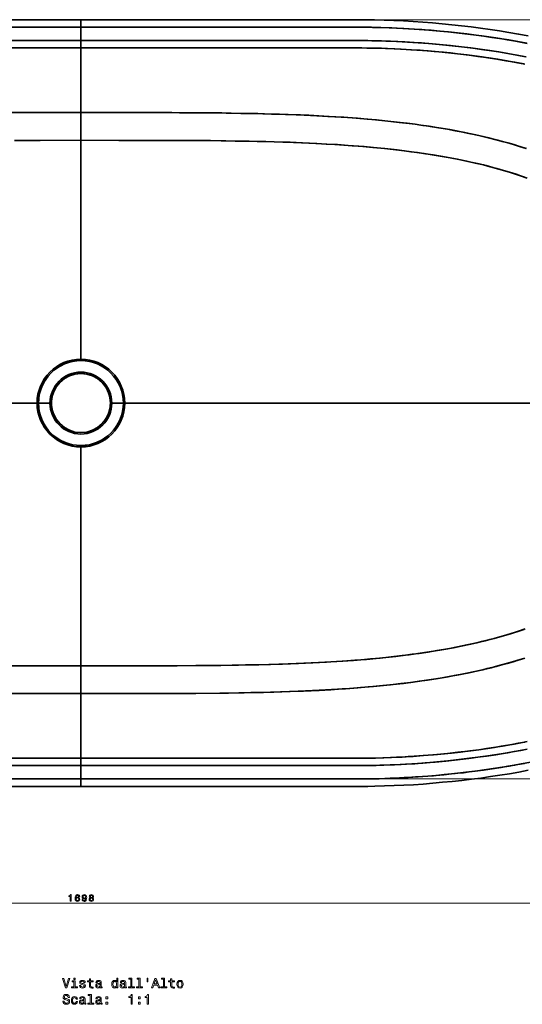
# Model space of a CAD drawing. Extents: x -255 to 3353, y -221 to 2110.
# Tile 2 of 5: x 529 to 1066, y -221 to 830. Entities that reach past the tile are written whole.
import ezdxf

# ---------------------------------------------------------------- set-up
doc = ezdxf.new("R2010")
doc.units = 0

msp = doc.modelspace()

# ---------------------------------------------------------------- linework, layer by layer
at = {"color": 7, "lineweight": 35, "ltscale": 0.2}
for p, q in [((594.5, 821.5), (594.5, 829.5)), ((594.5, 821.5), (594.5, 829.5)), ((594.5, 19.5), (594.5, 11.5)), ((594.5, 19.5), (594.5, 11.5))]:
    msp.add_line(p, q, dxfattribs=at)
at = {"color": 7, "lineweight": 35, "ltscale": 0.354337}
for p, q in [((594.5, 821.5), (594.5, 807.3)), ((594.5, 807.3), (594.5, 821.5))]:
    msp.add_line(p, q, dxfattribs=at)
at = {"color": 8, "lineweight": 13}
for p, q in [((596.5, 829.5), (1602.1, 829.5)), ((596.5, 19.5), (1602.1, 19.5)), ((-254.5, -113), (1443.5, -113))]:
    msp.add_line(p, q, dxfattribs=at)
at = {"color": 7, "lineweight": 35, "ltscale": 0.197566}
for p, q in [((594.5, 799.4), (594.5, 807.3)), ((594.5, 799.4), (594.5, 807.3)), ((594.5, 41.6), (594.5, 33.7)), ((594.5, 41.6), (594.5, 33.7))]:
    msp.add_line(p, q, dxfattribs=at)
at = {"color": 7, "lineweight": 35}
for p, q in [((594.5, 799.4), (594.5, 730.5)), ((594.5, 799.4), (594.5, 730.5)), ((594.5, 700.9), (594.5, 730.5)), ((594.5, 700.9), (594.5, 730.5)), ((594.5, 700.9), (594.5, 467.3)), ((594.5, 467.3), (594.5, 700.9)), ((547.7, 420.5), (-53.6, 420.5)), ((-53.6, 420.5), (547.7, 420.5)), ((641.3, 420.5), (1242.6, 420.5)), ((1242.6, 420.5), (641.3, 420.5)), ((594.5, 140.1), (594.5, 373.7)), ((594.5, 373.7), (594.5, 140.1)), ((594.5, 140.1), (594.5, 110.5)), ((594.5, 140.1), (594.5, 110.5)), ((594.5, 41.6), (594.5, 110.5)), ((594.5, 41.6), (594.5, 110.5))]:
    msp.add_line(p, q, dxfattribs=at)
at = {"color": 7, "lineweight": 35, "ltscale": 0.0375}
for p, q in [((594.5, 465.8), (594.5, 467.3)), ((594.5, 465.8), (594.5, 467.3)), ((549.2, 420.5), (547.7, 420.5)), ((549.2, 420.5), (547.7, 420.5)), ((563, 420.5), (561.5, 420.5)), ((563, 420.5), (561.5, 420.5)), ((626, 420.5), (627.5, 420.5)), ((626, 420.5), (627.5, 420.5)), ((639.8, 420.5), (641.3, 420.5)), ((639.8, 420.5), (641.3, 420.5)), ((594.5, 375.2), (594.5, 373.7)), ((594.5, 375.2), (594.5, 373.7))]:
    msp.add_line(p, q, dxfattribs=at)
at = {"color": 7, "lineweight": 35, "ltscale": 0.306699}
for p, q in [((561.5, 420.5), (549.2, 420.5)), ((561.5, 420.5), (549.2, 420.5)), ((627.5, 420.5), (639.8, 420.5)), ((627.5, 420.5), (639.8, 420.5))]:
    msp.add_line(p, q, dxfattribs=at)
at = {"color": 7, "lineweight": 35, "ltscale": 0.354336}
for p, q in [((594.5, 19.5), (594.5, 33.7)), ((594.5, 33.7), (594.5, 19.5))]:
    msp.add_line(p, q, dxfattribs=at)
at = {"color": 7, "lineweight": 35}
for points in [[(320.9, 821.5), (591.8, 821.5), (594.5, 821.5)], [(594.5, 821.5), (321.1, 821.5)], [(594.5, 829.5), (385.2, 829.5)], [(1071.7, 812.3), (1061.6, 814.2), (1051.4, 815.9), (1041.3, 817.6), (1031.2, 819.1), (1021.1, 820.5), (1010.9, 821.8), (1000.7, 823.1), (990.4, 824.2), (980.1, 825.2), (969.8, 826.1), (959.5, 826.9), (949.2, 827.6), (938.9, 828.2), (928.6, 828.7), (918.1, 829), (907.7, 829.3), (900.5, 829.4), (895.8, 829.5), (886.3, 829.5), (879, 829.5), (864.3, 829.5), (843.8, 829.5), (782.6, 829.5), (594.5, 829.5)], [(594.5, 821.5), (866.6, 821.5), (884.3, 821.5), (896, 821.5), (905.8, 821.3), (914.8, 821.1), (926.5, 820.7), (938.2, 820.2), (950.3, 819.5), (960.7, 818.8), (968.3, 818.2), (977.6, 817.4), (987, 816.5), (996.4, 815.5), (1006.4, 814.3), (1016.5, 813.1), (1024.7, 811.9), (1033, 810.7), (1041.3, 809.5), (1051.2, 807.9), (1060.8, 806.2), (1070.3, 804.4)], [(1070.8, 804.3), (1063.7, 805.7), (1056.5, 806.9), (1049.3, 808.2), (1042, 809.4), (1034.7, 810.5), (1022.6, 812.2), (1010.4, 813.8), (998.3, 815.3), (986, 816.6), (973.8, 817.7), (966, 818.4), (958.3, 819), (950.6, 819.5), (939, 820.2), (931.2, 820.5), (923.6, 820.8), (912.2, 821.2), (904.7, 821.4), (897, 821.5), (889.4, 821.5), (877.2, 821.5), (826.4, 821.5), (594.5, 821.5)], [(328.4, 799.4), (549.6, 799.4), (594.5, 799.4)], [(353.2, 807.3), (556.3, 807.3), (594.5, 807.3)], [(594.5, 799.4), (591.9, 799.4), (363.2, 799.4)], [(453.1, 807.3), (594.5, 807.3)], [(594.5, 807.3), (803.4, 807.3), (869.9, 807.3), (885.6, 807.3), (894.8, 807.3), (900.9, 807.2), (912.1, 807), (915.3, 806.9), (925, 806.5), (932.6, 806.2), (940.2, 805.8), (950.3, 805.2), (957.9, 804.7), (965.4, 804.1), (972.9, 803.5), (980.4, 802.8), (990.7, 801.7), (1000.7, 800.6), (1010.7, 799.4), (1020.7, 798), (1030.8, 796.6), (1040.4, 795.1), (1050.1, 793.5), (1059.7, 791.8), (1069.2, 790)], [(594.5, 807.3), (807.1, 807.3), (867.8, 807.3), (886.7, 807.3), (897.6, 807.2), (905, 807.1), (912.4, 807), (919.9, 806.7), (931.5, 806.3), (943, 805.7), (954.5, 804.9), (965.9, 804.1), (973.6, 803.4), (981.3, 802.7), (988.9, 801.9), (1000.9, 800.6), (1012.8, 799.1), (1024.7, 797.5), (1030.2, 796.7), (1040.1, 795.1), (1050, 793.5), (1059.9, 791.7), (1069.7, 789.9)], [(594.5, 799.4), (836.5, 799.4), (869.9, 799.4), (885.6, 799.4), (894.5, 799.4), (901.7, 799.3), (908.8, 799.2), (915.2, 799), (921.6, 798.8), (929, 798.5), (936.4, 798.1), (946.5, 797.5), (956.6, 796.9), (964, 796.3), (971.4, 795.7), (981.6, 794.7), (989.1, 794), (996.6, 793.1), (1006.7, 791.9), (1014.7, 790.9), (1022.7, 789.8), (1029, 788.9), (1038.6, 787.4), (1048.2, 785.8), (1057.8, 784.1), (1067.3, 782.3)], [(1068.4, 782.1), (1058.8, 784), (1049.2, 785.7), (1039.5, 787.3), (1029.8, 788.8), (1018.1, 790.4), (1008.8, 791.7), (999.5, 792.8), (990.2, 793.9), (980.1, 794.9), (972.6, 795.6), (965, 796.2), (953.2, 797.1), (941.5, 797.8), (929.7, 798.4), (919.5, 798.9), (909.5, 799.1), (899.6, 799.3), (893.5, 799.4), (884, 799.4), (852, 799.4), (607.7, 799.4), (594.5, 799.4)], [(517.4, 730.4), (561.4, 730.5), (594.5, 730.5)], [(594.5, 730.5), (556.1, 730.5), (522.9, 730.4)], [(1070, 692), (1065.1, 693.5), (1058.3, 695.7), (1051.5, 697.7), (1044.6, 699.6), (1036.2, 701.8), (1027.7, 703.9), (1019.2, 705.9), (1010.7, 707.8), (1002.4, 709.5), (994.1, 711.1), (985.8, 712.6), (976.1, 714.2), (966.2, 715.8), (959.6, 716.7), (951.2, 717.9), (942.7, 719), (935.3, 719.9), (928.7, 720.6), (922.1, 721.4), (908.8, 722.7), (900.6, 723.4), (892.3, 724.1), (884.1, 724.7), (875.1, 725.4), (866.5, 725.9), (858, 726.4), (846.3, 727.1), (832.8, 727.7), (815.6, 728.4), (806.6, 728.6), (788.6, 729.1), (767.1, 729.6), (749.5, 729.9), (731.8, 730.1), (708.2, 730.3), (699.7, 730.3), (672.9, 730.4), (637.4, 730.5), (594.5, 730.5)], [(594.5, 730.5), (638.2, 730.5), (674.5, 730.4), (691.6, 730.4), (708.9, 730.3), (724.7, 730.2), (745, 730), (765.1, 729.6), (783.2, 729.3), (798, 728.9), (812.8, 728.4), (829, 727.9), (837.9, 727.5), (853.9, 726.7), (865.7, 726), (878.9, 725.1), (889.6, 724.3), (900.2, 723.5), (909.9, 722.6), (922.1, 721.4), (934.3, 720), (944.9, 718.7), (951.2, 717.9), (957.4, 717), (963.4, 716.2), (969.3, 715.3), (978.9, 713.8), (988.1, 712.2), (997.3, 710.5), (1006.6, 708.6), (1015.9, 706.6), (1025.1, 704.5), (1029.9, 703.4), (1034.8, 702.2), (1039.4, 701), (1044.1, 699.7), (1050.3, 698), (1056.6, 696.2), (1062.8, 694.3), (1069.6, 692.1)], [(594.5, 700.9), (540.6, 700.8), (523.6, 700.8)], [(594.5, 700.9), (551.1, 700.8), (526.4, 700.8)], [(1070.8, 660.6), (1063.8, 663), (1059.1, 664.6), (1054.3, 666.1), (1049.4, 667.6), (1044.4, 669.1), (1039.3, 670.5), (1034.1, 671.9), (1026.9, 673.8), (1019.6, 675.6), (1012.3, 677.3), (1004.4, 679), (996.5, 680.6), (988.6, 682.1), (978.5, 683.9), (970.5, 685.2), (962.2, 686.5), (953.8, 687.8), (946.8, 688.7), (939.8, 689.6), (930.5, 690.7), (918.7, 692), (906.8, 693.2), (897, 694.1), (883.9, 695.1), (875.2, 695.8), (865.7, 696.4), (856.3, 696.9), (846.2, 697.5), (831, 698.2), (817.8, 698.7), (800.9, 699.2), (782.6, 699.7), (765.6, 700), (749.3, 700.3), (732.9, 700.5), (708.2, 700.7), (677.8, 700.8), (644.3, 700.8), (594.5, 700.9)], [(1068, 661.6), (1060.6, 664.1), (1053.1, 666.5), (1045.6, 668.8), (1038.5, 670.8), (1031.3, 672.7), (1024.1, 674.5), (1015.3, 676.6), (1006.5, 678.5), (997.7, 680.4), (988.8, 682.1), (980, 683.7), (971.7, 685.1), (961, 686.7), (950.3, 688.2), (939.6, 689.6), (932, 690.6), (925.5, 691.3), (919, 692), (906, 693.3), (895.5, 694.2), (891.2, 694.6), (879.8, 695.4), (868.4, 696.2), (857, 696.9), (845.1, 697.5), (829.9, 698.2), (813, 698.8), (809.9, 698.9), (792, 699.4), (774.2, 699.8), (759.3, 700.1), (744.3, 700.3), (718.5, 700.6), (689, 700.8), (665.3, 700.8), (634.9, 700.8), (594.5, 700.9)], [(594.5, 140.1), (637.9, 140.2), (662.6, 140.2), (695.1, 140.3), (718.8, 140.4), (733.5, 140.5), (756.1, 140.8), (770.3, 141.1), (784.4, 141.4), (797, 141.7), (809.7, 142.1), (826.8, 142.7), (842, 143.3), (856.7, 144.1), (861.4, 144.4), (873.4, 145.1), (885.4, 146), (897.3, 146.9), (903.6, 147.5), (913.9, 148.5), (925.7, 149.7), (937.4, 151.1), (944.8, 152), (954.2, 153.3), (963.6, 154.7), (973, 156.2), (979.6, 157.3), (986.1, 158.4), (996.3, 160.4), (1001.4, 161.4), (1006.5, 162.5), (1011.6, 163.6), (1016.6, 164.7), (1021.4, 165.8), (1026.1, 167), (1030.8, 168.2), (1035.5, 169.4), (1041.8, 171.1), (1048, 172.9), (1054.2, 174.8), (1061.4, 177.2), (1068.6, 179.6)], [(594.5, 140.1), (648.4, 140.2), (665.4, 140.2), (697.4, 140.3), (717, 140.4), (743.9, 140.7), (762.8, 140.9), (784.3, 141.4), (795, 141.6), (805.7, 141.9), (815.6, 142.3), (832.5, 142.9), (848.2, 143.6), (861.4, 144.4), (874, 145.2), (886.7, 146.1), (899.3, 147.1), (909.5, 148.1), (919.9, 149.1), (930.6, 150.3), (940.9, 151.5), (948.2, 152.5), (955.5, 153.5), (965.3, 154.9), (974.5, 156.4), (983.6, 158), (992.1, 159.5), (1000.5, 161.2), (1008.9, 163), (1017.2, 164.8), (1021.9, 166), (1026.7, 167.1), (1031.2, 168.3), (1035.7, 169.5), (1041.8, 171.2), (1047.9, 172.9), (1053.9, 174.8), (1060.7, 176.9), (1067.3, 179.1)], [(594.5, 110.5), (632.9, 110.5), (666.1, 110.6), (697.6, 110.7), (716.7, 110.8), (742.8, 111), (763.1, 111.3), (775.8, 111.6), (796.7, 112.1), (807.7, 112.4), (826.4, 113), (841.8, 113.7), (855.7, 114.4), (868.2, 115.2), (876.9, 115.7), (885.6, 116.4), (893.1, 117), (906.7, 118.1), (917.3, 119.2), (925, 120), (936, 121.2), (946.6, 122.5), (953.7, 123.5), (960.9, 124.4), (970.7, 125.9), (980.2, 127.5), (989.4, 129.1), (997.9, 130.7), (1006.4, 132.3), (1014.9, 134.1), (1023.4, 136), (1028.2, 137.2), (1033.1, 138.4), (1037.7, 139.6), (1042.4, 140.8), (1048.7, 142.5), (1055, 144.4), (1061.3, 146.3), (1068.3, 148.5)], [(1065.7, 147.7), (1060.7, 146.1), (1055.7, 144.6), (1049.5, 142.8), (1043.3, 141.1), (1037.1, 139.4), (1032.4, 138.2), (1027.7, 137.1), (1018.3, 134.9), (1008.8, 132.8), (999.3, 130.9), (993, 129.7), (986.6, 128.6), (980.2, 127.5), (973.7, 126.4), (964.6, 125), (955.4, 123.7), (946.3, 122.5), (938.8, 121.5), (931.4, 120.7), (924.1, 119.9), (916.8, 119.1), (906.2, 118.1), (901.1, 117.6), (890, 116.7), (881.6, 116.1), (873.2, 115.5), (861.3, 114.7), (848.7, 114), (832.1, 113.3), (817.9, 112.7), (800.3, 112.2), (789.5, 111.9), (768.6, 111.4), (751.9, 111.1), (742.8, 111), (717.1, 110.8), (696, 110.6), (671.6, 110.6), (627.6, 110.5), (594.5, 110.5)], [(520.6, 140.2), (567.9, 140.1), (594.5, 140.1)], [(522.8, 140.2), (552.9, 140.2), (594.5, 140.1)], [(519.9, 110.6), (566.2, 110.5), (594.5, 110.5)], [(594.5, 110.5), (540.1, 110.5), (522.2, 110.6)], [(1070.7, 59.3), (1063.9, 58), (1057.1, 56.7), (1050.1, 55.5), (1043, 54.3), (1035.9, 53.2), (1028.8, 52.1), (1019.1, 50.7), (1008, 49.2), (996.9, 47.9), (985.8, 46.7), (974.5, 45.6), (970.7, 45.3), (959.9, 44.4), (949.1, 43.6), (941.6, 43.2), (934.1, 42.8), (925.9, 42.4), (917.7, 42.1), (909.1, 41.8), (904.2, 41.7), (897, 41.6), (890.3, 41.6), (883.5, 41.6), (860.6, 41.6), (639.4, 41.6), (594.5, 41.6)], [(594.5, 41.6), (597.1, 41.6), (825.8, 41.6), (874, 41.6), (883.2, 41.6), (889.3, 41.6), (895.4, 41.6), (907.3, 41.8), (916.6, 42.1), (925.1, 42.4), (931.3, 42.6), (937.5, 42.9), (943.8, 43.3), (950.1, 43.7), (960.1, 44.4), (970, 45.2), (975.1, 45.6), (982.5, 46.4), (990, 47.1), (999.8, 48.2), (1009.6, 49.4), (1019.4, 50.7), (1027.5, 51.9), (1034.9, 53), (1044.6, 54.6), (1054.3, 56.2), (1061.3, 57.5), (1068.4, 58.9)], [(1070.8, 51.3), (1064, 50), (1057, 48.7), (1050.1, 47.5), (1043, 46.3), (1035.8, 45.2), (1026.2, 43.7), (1020.6, 43), (1008.5, 41.3), (996.3, 39.9), (984, 38.6), (972.6, 37.5), (961.8, 36.6), (950.9, 35.8), (940.9, 35.2), (929.3, 34.6), (917.8, 34.2), (909.1, 34), (899.4, 33.8), (890.7, 33.7), (879, 33.7), (835.8, 33.7), (632.7, 33.7), (594.5, 33.7)], [(1067.1, 50.6), (1057.3, 48.8), (1047.4, 47.1), (1037.4, 45.4), (1027.5, 43.9), (1021, 43), (1009.4, 41.5), (997.7, 40.1), (986, 38.8), (974.5, 37.7), (970.7, 37.4), (959.3, 36.4), (947.8, 35.6), (936.2, 35), (924.7, 34.4), (913.4, 34.1), (909.6, 34), (898.6, 33.8), (887.5, 33.7), (871.9, 33.7), (735.9, 33.7), (594.5, 33.7)], [(324.9, 41.6), (540.7, 41.6), (594.5, 41.6)], [(594.5, 33.7), (364.2, 33.7)], [(594.5, 41.6), (365.4, 41.6)], [(594.5, 33.7), (365.4, 33.7)], [(594.5, 19.5), (867.9, 19.5), (887.3, 19.5), (897.1, 19.5), (905.5, 19.6), (913, 19.8), (924.5, 20.2), (936, 20.7), (943.7, 21.1), (951.5, 21.6), (959.2, 22.1), (970.8, 23), (982.4, 24.1), (993.9, 25.2), (1005.5, 26.6), (1014.9, 27.7), (1024.2, 29), (1033.6, 30.3), (1042.9, 31.8), (1050.2, 33), (1057.4, 34.2), (1064.5, 35.5), (1074.9, 37.5)], [(1067.8, 36.1), (1058.6, 34.4), (1051.5, 33.2), (1044.3, 32), (1034.6, 30.5), (1024.9, 29.1), (1015.2, 27.8), (1009, 27), (1002.8, 26.2), (996.5, 25.5), (990.2, 24.9), (981.8, 24), (973.3, 23.2), (964.8, 22.5), (954.5, 21.8), (943.2, 21.1), (939.5, 20.9), (929.1, 20.4), (918.9, 20), (908.7, 19.7), (897.9, 19.5), (886.4, 19.5), (868.1, 19.5), (597.2, 19.5), (594.5, 19.5)], [(594.5, 11.5), (803.8, 11.5), (844.5, 11.5), (865, 11.5), (879.5, 11.5), (893.8, 11.5), (900.9, 11.6), (908.1, 11.7), (918.5, 12), (929, 12.4), (939.3, 12.8), (949.6, 13.4), (959.9, 14.1), (970.2, 14.9), (980.5, 15.9), (990.8, 16.9), (1001, 18), (1011.3, 19.2), (1021.4, 20.5), (1031.6, 22), (1041.7, 23.5), (1051.8, 25.1), (1061.9, 26.9), (1072, 28.8)], [(594.5, 19.5), (321.1, 19.5)], [(381.4, 19.5), (594.5, 19.5)], [(406.4, 11.5), (594.5, 11.5)]]:
    msp.add_lwpolyline(points, dxfattribs=at)
at = {"color": 8, "lineweight": 13}
for points in [[(583.1, -111), (584, -111), (584, -103.9), (583.3, -103.9), (583.2, -104.5), (582.8, -104.9), (582.2, -105.2), (581.5, -105.3), (581.5, -106), (583.1, -106)], [(593.2, -105.8), (593, -105), (592.5, -104.4), (591.9, -104), (591, -103.9), (590.4, -104), (589.9, -104.2), (589.4, -104.5), (589, -104.9), (588.7, -105.5), (588.5, -106.2), (588.4, -107), (588.3, -107.9), (588.5, -109.3), (589, -110.3), (589.8, -111), (590.9, -111.2), (591.8, -111), (592.6, -110.5), (593.1, -109.8), (593.2, -108.8), (593.1, -107.9), (592.6, -107.1), (591.9, -106.7), (591, -106.5), (590, -106.7), (589.3, -107.3), (589.5, -106.2), (589.8, -105.4), (590.3, -104.9), (591, -104.7), (591.5, -104.8), (591.9, -105), (592.1, -105.4), (592.3, -105.8)], [(595.8, -109.2), (596, -110), (596.4, -110.6), (597.1, -111), (598, -111.2), (598.6, -111.1), (599.1, -110.9), (599.6, -110.6), (600, -110.2), (600.3, -109.6), (600.5, -108.9), (600.6, -108.1), (600.7, -107.2), (600.5, -105.8), (600, -104.8), (599.2, -104.1), (598.1, -103.9), (597.1, -104.1), (596.4, -104.6), (595.9, -105.3), (595.8, -106.3), (595.9, -107.2), (596.4, -108), (597.1, -108.4), (598, -108.6), (598.9, -108.4), (599.7, -107.8), (599.5, -108.9), (599.2, -109.7), (598.7, -110.2), (598, -110.3), (597.5, -110.3), (597.1, -110.1), (596.8, -109.7), (596.7, -109.2)], [(596.7, -106.3), (596.8, -105.6), (597.1, -105.1), (597.6, -104.8), (598.1, -104.7), (598.7, -104.8), (599.2, -105.1), (599.5, -105.6), (599.6, -106.2), (599.5, -106.9), (599.2, -107.4), (598.7, -107.6), (598.1, -107.7), (597.6, -107.6), (597.1, -107.4), (596.8, -106.9)], [(604.5, -107.2), (603.9, -107.5), (603.6, -107.9), (603.4, -108.4), (603.3, -109), (603.5, -109.9), (603.9, -110.6), (604.7, -111), (605.7, -111.2), (606.7, -111), (607.5, -110.6), (607.9, -109.9), (608.1, -109), (608, -108.4), (607.8, -107.9), (607.5, -107.5), (607, -107.2), (607.4, -106.9), (607.6, -106.6), (607.8, -106.2), (607.9, -105.7), (607.7, -105), (607.3, -104.4), (606.6, -104.1), (605.7, -103.9), (604.8, -104.1), (604.1, -104.4), (603.7, -105), (603.5, -105.7), (603.6, -106.2), (603.8, -106.6)], [(604.5, -105.8), (604.6, -105.4), (604.8, -105), (605.2, -104.8), (605.7, -104.7), (606.2, -104.8), (606.6, -105), (606.8, -105.4), (606.9, -105.8), (606.8, -106.3), (606.6, -106.6), (606.2, -106.8), (605.7, -106.9), (605.2, -106.8), (604.8, -106.6), (604.6, -106.3)], [(592.3, -108.8), (592.2, -109.5), (591.9, -109.9), (591.4, -110.3), (590.9, -110.4), (590.3, -110.3), (589.8, -110), (589.5, -109.5), (589.4, -108.8), (589.5, -108.2), (589.8, -107.7), (590.3, -107.4), (590.9, -107.3), (591.4, -107.4), (591.9, -107.7), (592.2, -108.2)], [(604.3, -108.9), (604.4, -108.4), (604.6, -108), (605.1, -107.7), (605.7, -107.6), (606.3, -107.7), (606.8, -108), (607, -108.4), (607.2, -108.9), (607, -109.5), (606.8, -109.9), (606.3, -110.2), (605.7, -110.3), (605.1, -110.2), (604.6, -109.9), (604.4, -109.5)]]:
    msp.add_lwpolyline(points, close=True, dxfattribs=at)
at = {"color": 7, "lineweight": 13}
for points in [[(581.3, -193.4), (578.8, -201.9), (576.3, -193.4), (574.9, -193.4), (578.1, -203.4), (579.6, -203.4), (582.7, -193.4)], [(588.4, -202.3), (588.4, -195.9), (585.1, -195.9), (585.1, -197), (587.1, -197), (587.1, -202.3), (584.5, -202.3), (584.5, -203.4), (591, -203.4), (591, -202.3)], [(588.4, -193), (587.1, -193), (587.1, -194.5), (588.4, -194.5)], [(597, -198.9), (595.8, -198.6), (594.9, -198.2), (594.6, -197.6), (594.6, -197.1), (594.9, -196.7), (595.4, -196.5), (596.1, -196.4), (596.8, -196.5), (597.4, -196.8), (597.7, -197.2), (597.8, -197.7), (599.1, -197.7), (599.1, -197.7), (598.9, -196.7), (598.3, -196), (597.4, -195.5), (596.1, -195.4), (594.9, -195.5), (594, -196), (593.5, -196.7), (593.3, -197.6), (593.4, -198.5), (593.8, -199.1), (594.5, -199.5), (595.5, -199.8), (596.9, -200.2), (597.7, -200.5), (598, -200.8), (598, -201.2), (597.9, -201.8), (597.6, -202.2), (597, -202.4), (596.3, -202.5), (595.5, -202.4), (594.9, -202.1), (594.5, -201.6), (594.3, -201), (593.1, -201), (593.3, -202.1), (593.9, -203), (594.8, -203.5), (596.1, -203.6), (597.5, -203.5), (598.5, -203), (599.1, -202.2), (599.3, -201.1), (599.2, -200.2), (598.7, -199.6), (598, -199.2)], [(603.6, -197), (603.6, -200.9), (603.7, -202.1), (604.1, -203), (604.9, -203.5), (606.2, -203.6), (607.7, -203.6), (607.7, -202.5), (606.6, -202.6), (605.7, -202.5), (605.1, -202.1), (604.9, -201.5), (604.8, -200.6), (604.8, -197), (607.7, -197), (607.7, -195.9), (604.8, -195.9), (604.8, -193.6), (603.6, -193.6), (603.6, -195.9), (601.4, -195.9), (601.4, -197)], [(615.1, -202.4), (615.1, -202.4), (615.2, -202.9), (615.4, -203.2), (616.3, -203.5), (617.1, -203.4), (617.1, -202.4), (616.7, -202.5), (616.3, -202.3), (616.3, -201.7), (616.3, -197.7), (616.1, -196.7), (615.6, -196), (614.7, -195.5), (613.5, -195.4), (612.3, -195.5), (611.4, -196), (610.8, -196.8), (610.6, -197.8), (610.6, -197.9), (611.8, -197.9), (611.9, -197.3), (612.2, -196.8), (612.7, -196.6), (613.4, -196.5), (614.1, -196.6), (614.6, -196.8), (614.9, -197.2), (615, -197.7), (615, -198.3), (614.8, -198.6), (614.2, -198.7), (613.1, -198.8), (611.9, -199.1), (611, -199.6), (610.5, -200.3), (610.3, -201.3), (610.5, -202.3), (610.9, -203), (611.6, -203.4), (612.6, -203.6), (614, -203.3)], [(615, -200.7), (614.8, -201.4), (614.4, -202), (613.7, -202.4), (612.8, -202.5), (612.3, -202.4), (611.9, -202.2), (611.6, -201.8), (611.6, -201.2), (611.6, -200.7), (611.9, -200.4), (612.8, -200), (614, -199.8), (615, -199.4)], [(632.7, -202.2), (632.7, -203.4), (633.9, -203.4), (633.9, -193), (632.7, -193), (632.7, -196.8), (631.7, -195.7), (631.1, -195.5), (630.4, -195.4), (629.2, -195.7), (628.3, -196.5), (627.6, -197.8), (627.4, -199.5), (627.6, -201.2), (628.3, -202.6), (629.2, -203.4), (630.4, -203.6), (631.1, -203.5), (631.7, -203.3)], [(630.7, -196.5), (631.5, -196.7), (632.1, -197.3), (632.5, -198.2), (632.6, -199.5), (632.5, -200.8), (632.1, -201.7), (631.5, -202.3), (630.7, -202.5), (629.9, -202.3), (629.3, -201.7), (628.9, -200.8), (628.7, -199.5), (628.9, -198.2), (629.3, -197.3), (629.9, -196.7)], [(641.2, -202.4), (641.2, -202.4), (641.2, -202.9), (641.5, -203.2), (642.4, -203.5), (643.1, -203.4), (643.1, -202.4), (642.8, -202.5), (642.4, -202.3), (642.3, -201.7), (642.3, -197.7), (642.1, -196.7), (641.6, -196), (640.7, -195.5), (639.5, -195.4), (638.3, -195.5), (637.4, -196), (636.8, -196.8), (636.6, -197.8), (636.6, -197.9), (637.8, -197.9), (637.9, -197.3), (638.2, -196.8), (638.7, -196.6), (639.5, -196.5), (640.2, -196.6), (640.7, -196.8), (641, -197.2), (641.1, -197.7), (641, -198.3), (640.8, -198.6), (640.2, -198.7), (639.1, -198.8), (637.9, -199.1), (637, -199.6), (636.5, -200.3), (636.3, -201.3), (636.5, -202.3), (636.9, -203), (637.6, -203.4), (638.6, -203.6), (640, -203.3)], [(641, -200.7), (640.9, -201.4), (640.4, -202), (639.7, -202.4), (638.9, -202.5), (638.3, -202.4), (637.9, -202.2), (637.7, -201.8), (637.6, -201.2), (637.7, -200.7), (637.9, -200.4), (638.8, -200), (640, -199.8), (641, -199.4)], [(647.8, -194.1), (647.8, -202.3), (645.2, -202.3), (645.2, -203.4), (651.6, -203.4), (651.6, -202.3), (649, -202.3), (649, -193), (645.8, -193), (645.8, -194.1)], [(656.4, -194.1), (656.4, -202.3), (653.8, -202.3), (653.8, -203.4), (660.3, -203.4), (660.3, -202.3), (657.7, -202.3), (657.7, -193), (654.5, -193), (654.5, -194.1)], [(665.1, -193), (665.1, -196.9), (666.1, -196.9), (666.1, -193)], [(669.9, -203.4), (671.2, -203.4), (672.3, -200.4), (676.2, -200.4), (677.3, -203.4), (678.6, -203.4), (675, -193.4), (673.5, -193.4)], [(672.7, -199.2), (674.3, -194.8), (675.8, -199.2)], [(682.5, -194.1), (682.5, -202.3), (679.9, -202.3), (679.9, -203.4), (686.3, -203.4), (686.3, -202.3), (683.7, -202.3), (683.7, -193), (680.5, -193), (680.5, -194.1)], [(690.3, -197), (690.3, -200.9), (690.4, -202.1), (690.8, -203), (691.6, -203.5), (693, -203.6), (694.5, -203.6), (694.5, -202.5), (693.4, -202.6), (692.4, -202.5), (691.9, -202.1), (691.6, -201.5), (691.6, -200.6), (691.6, -197), (694.5, -197), (694.5, -195.9), (691.6, -195.9), (691.6, -193.6), (690.3, -193.6), (690.3, -195.9), (688.1, -195.9), (688.1, -197)], [(696.9, -199.5), (697.2, -201.3), (697.8, -202.6), (698.9, -203.4), (700.3, -203.6), (701.7, -203.4), (702.7, -202.6), (703.4, -201.3), (703.6, -199.5), (703.4, -197.8), (702.7, -196.4), (701.7, -195.7), (700.3, -195.4), (698.9, -195.7), (697.8, -196.5), (697.2, -197.8)], [(698.2, -199.5), (698.3, -198.2), (698.8, -197.3), (699.4, -196.7), (700.3, -196.5), (701.1, -196.7), (701.8, -197.3), (702.2, -198.2), (702.3, -199.5), (702.2, -200.8), (701.8, -201.8), (701.1, -202.3), (700.3, -202.5), (699.4, -202.3), (698.8, -201.8), (698.3, -200.8)], [(576.6, -217.4), (575.2, -217.4), (575.5, -218.9), (576.3, -220), (577.4, -220.7), (578.9, -220.9), (580.4, -220.7), (581.5, -220.1), (582.2, -219.1), (582.4, -217.8), (582.2, -216.6), (581.6, -215.8), (580.6, -215.3), (579.3, -214.9), (578.2, -214.7), (577.5, -214.3), (577, -213.9), (576.9, -213.2), (577, -212.5), (577.4, -212), (578, -211.7), (578.8, -211.6), (579.6, -211.7), (580.2, -212.1), (580.6, -212.8), (580.8, -213.6), (582.2, -213.6), (582.2, -213.6), (581.9, -212.3), (581.2, -211.2), (580.2, -210.6), (578.7, -210.4), (577.4, -210.6), (576.4, -211.2), (575.8, -212.2), (575.6, -213.4), (575.7, -214.4), (576.3, -215.2), (577.2, -215.7), (578.3, -216), (579.5, -216.4), (580.4, -216.7), (580.9, -217.2), (581.1, -217.9), (580.9, -218.7), (580.5, -219.2), (579.8, -219.6), (578.9, -219.7), (577.9, -219.6), (577.2, -219.1), (576.7, -218.3)], [(589.5, -215.5), (590.7, -215.5), (590.5, -214.3), (589.8, -213.4), (588.9, -212.9), (587.6, -212.6), (586.2, -212.9), (585.2, -213.7), (584.5, -215), (584.3, -216.8), (584.5, -218.5), (585.1, -219.8), (586.2, -220.7), (587.6, -220.9), (588.8, -220.7), (589.8, -220.1), (590.4, -219.2), (590.7, -217.9), (589.5, -217.9), (589.3, -218.7), (588.9, -219.3), (588.3, -219.7), (587.6, -219.8), (586.7, -219.6), (586.1, -219), (585.7, -218.1), (585.6, -216.8), (585.7, -215.5), (586.1, -214.5), (586.8, -214), (587.6, -213.8), (588.4, -213.9), (588.9, -214.2), (589.3, -214.8)], [(597.8, -219.6), (597.8, -219.7), (597.9, -220.2), (598.1, -220.5), (599, -220.8), (599.7, -220.7), (599.7, -219.7), (599.4, -219.7), (599, -219.6), (598.9, -219), (598.9, -215), (598.8, -214), (598.2, -213.2), (597.4, -212.8), (596.1, -212.6), (594.9, -212.8), (594, -213.3), (593.5, -214.1), (593.3, -215.1), (593.3, -215.2), (594.4, -215.2), (594.5, -214.6), (594.8, -214.1), (595.4, -213.9), (596.1, -213.8), (596.8, -213.8), (597.3, -214.1), (597.6, -214.4), (597.7, -214.9), (597.6, -215.6), (597.4, -215.9), (596.8, -216), (595.8, -216.1), (594.5, -216.4), (593.6, -216.8), (593.1, -217.6), (593, -218.6), (593.1, -219.6), (593.5, -220.3), (594.3, -220.7), (595.3, -220.9), (596.6, -220.6)], [(597.7, -217.9), (597.5, -218.7), (597, -219.3), (596.3, -219.6), (595.5, -219.8), (594.9, -219.7), (594.5, -219.5), (594.3, -219.1), (594.2, -218.5), (594.3, -218), (594.5, -217.6), (595.4, -217.2), (596.6, -217.1), (597.7, -216.7)], [(604.4, -211.4), (604.4, -219.6), (601.8, -219.6), (601.8, -220.7), (608.3, -220.7), (608.3, -219.6), (605.7, -219.6), (605.7, -210.3), (602.4, -210.3), (602.4, -211.4)], [(615.1, -219.6), (615.1, -219.7), (615.2, -220.2), (615.4, -220.5), (616.3, -220.8), (617.1, -220.7), (617.1, -219.7), (616.7, -219.7), (616.3, -219.6), (616.3, -219), (616.3, -215), (616.1, -214), (615.6, -213.2), (614.7, -212.8), (613.5, -212.6), (612.3, -212.8), (611.4, -213.3), (610.8, -214.1), (610.6, -215.1), (610.6, -215.2), (611.8, -215.2), (611.9, -214.6), (612.2, -214.1), (612.7, -213.9), (613.4, -213.8), (614.1, -213.8), (614.6, -214.1), (614.9, -214.4), (615, -214.9), (615, -215.6), (614.8, -215.9), (614.2, -216), (613.1, -216.1), (611.9, -216.4), (611, -216.8), (610.5, -217.6), (610.3, -218.6), (610.5, -219.6), (610.9, -220.3), (611.6, -220.7), (612.6, -220.9), (614, -220.6)], [(615, -217.9), (614.8, -218.7), (614.4, -219.3), (613.7, -219.6), (612.8, -219.8), (612.3, -219.7), (611.9, -219.5), (611.6, -219.1), (611.6, -218.5), (611.6, -218), (611.9, -217.6), (612.8, -217.2), (614, -217.1), (615, -216.7)], [(621.2, -215.1), (623.2, -215.1), (623.2, -212.9), (621.2, -212.9)], [(621.2, -220.7), (623.2, -220.7), (623.2, -218.5), (621.2, -218.5)], [(648, -220.7), (649.3, -220.7), (649.3, -210.6), (648.3, -210.6), (648, -211.5), (647.5, -212.1), (646.7, -212.4), (645.6, -212.5), (645.6, -213.5), (648, -213.5)], [(655.9, -215.1), (657.9, -215.1), (657.9, -212.9), (655.9, -212.9)], [(655.9, -220.7), (657.9, -220.7), (657.9, -218.5), (655.9, -218.5)], [(665.3, -220.7), (666.6, -220.7), (666.6, -210.6), (665.7, -210.6), (665.4, -211.5), (664.9, -212.1), (664.1, -212.4), (663, -212.5), (663, -213.5), (665.3, -213.5)]]:
    msp.add_lwpolyline(points, close=True, dxfattribs=at)
at = {"color": 7, "lineweight": 35}
for radius, start, end in [(46.8, 90.0007, 179.9988), (46.8, 90.0002, 179.9999), (45.3, 90.0003, 179.9993), (45.3, 89.9999, 180), (46.8, 360, 89.9999), (46.8, 360, 89.9998), (45.3, 359.9999, 89.9999), (45.3, 359.9999, 89.9999), (33, 0.0002, 179.9998), (33, 0, 180), (31.5, 82.6457, 180), (31.5, 0, 180), (31.5, 0.0002, 179.9998), (31.5, 0, 40.636), (46.8, 180, 269.9999), (46.8, 180, 269.9998), (45.3, 179.9999, 269.9999), (45.3, 179.9999, 269.9999), (33, 180.0002, 359.9998), (33, 180, 360), (31.5, 180, 360), (31.5, 180.0003, 359.9997), (45.3, 269.9999, 0), (46.8, 270, 359.9999), (45.3, 270, 359.9999), (46.8, 270.0002, 359.9998), (31.5, 324.5203, 360), (31.5, 188.8463, 212.3177), (31.5, 219.2399, 221.097)]:
    msp.add_arc((594.5, 420.5), radius, start, end, dxfattribs=at)

doc.saveas('drawing.dxf')
